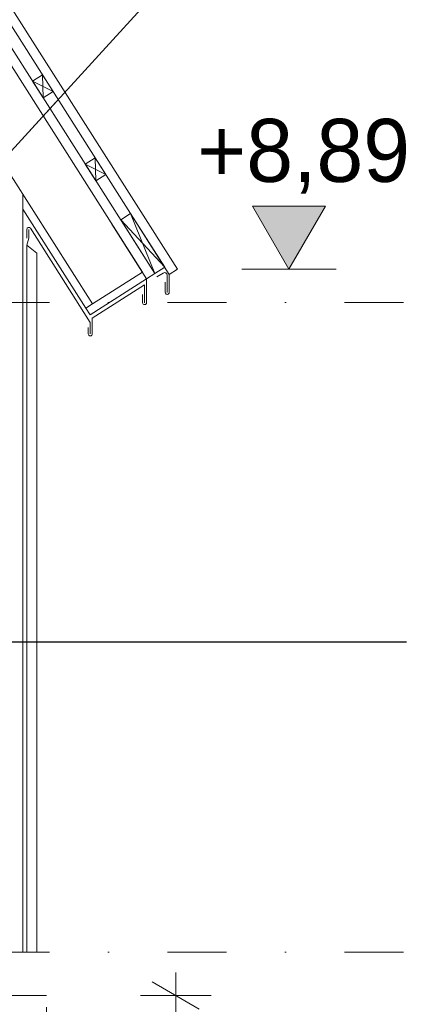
# Model space of a CAD drawing. Extents: x -613240 to -325500, y -25863 to 152403.
# Tile 128 of 254: x -339904 to -338885, y -5302 to -2801. Entities that reach past the tile are written whole.
import ezdxf

# ---------------------------------------------------------------- set-up
doc = ezdxf.new("R2010")
doc.units = 0
doc.header["$MEASUREMENT"] = 0
doc.linetypes.add('Dot & Dashed', pattern=[450, 150, -150, 0, -150])
doc.linetypes.add('Przerywana', pattern=[320, 160, -160])
for name, color, linetype, lineweight in [('ARCH dach_Nr_Pióra__5', 7, 'Continuous', 13), ('Arch dachowki_Nr_Pióra__21', 7, 'Continuous', 9), ('Arch konstrukcja dachu_Nr_Pióra__21_Nr_Pióra__21', 7, 'Continuous', 9), ('Arch rynny_Nr_Pióra__5', 7, 'Continuous', 13), ('Arch stropy_Nr_Pióra__21', 7, 'Continuous', 9), ('INWENT KONST. DREWNIANA_Nr_Pióra__21', 7, 'Continuous', 9), ('INWENT OPISY_Nr_Pióra__21', 7, 'Continuous', 9), ('INWENT WYMIARY_Nr_Pióra__21', 7, 'Continuous', 9)]:
    doc.layers.add(name, color=color, linetype=linetype, lineweight=lineweight)
doc.layers.add('INWENT WYMIARY', color=7, linetype='Continuous')
doc.styles.add('GENERATED_STYLE_1', font='txt')
doc.dimstyles.new('GENERATED_STYLE__3', dxfattribs={"dimtxt": 160.000002, "dimasz": 91.2, "dimexe": 0.18, "dimexo": 0, "dimgap": 0.09, "dimtad": 1, "dimdec": 0, "dimlfac": 0.1, "dimzin": 0, "dimdsep": 46, "dimtxsty": 'GENERATED_STYLE_1', "dimblk": 'ARROWHEAD_2', "dimblk1": 'ARROWHEAD_2', "dimblk2": 'ARROWHEAD_2', "dimcen": 0.09, "dimclrd": 7, "dimclre": 7, "dimclrt": 7, "dimazin": 0, "dimtfac": 1, "dimtdec": 4, "dimtmove": 0, "dimatfit": 3, "dimfxl": 0, "dimtolj": 1, "dimtzin": 0, "dimarcsym": 0})
doc.dimstyles.new('GENERATED_STYLE__8', dxfattribs={"dimtxt": 0.18, "dimasz": 182.4, "dimexe": 0.18, "dimexo": 0.0625, "dimgap": 0.09, "dimtad": 0, "dimtih": 1, "dimtoh": 1, "dimdec": 4, "dimzin": 0, "dimdsep": 46, "dimcen": 0.09, "dimadec": 0, "dimazin": 0, "dimtfac": 1, "dimtdec": 4, "dimtmove": 0, "dimatfit": 3, "dimldrblk": 'ARROWHEAD_5', "dimfxl": 0, "dimtolj": 1, "dimtzin": 0, "dimarcsym": 0})

# ---------------------------------------------------------------- blocks, each defined once
blk = doc.blocks.new('*D573')
at = {"layer": 'INWENT WYMIARY_Nr_Pióra__21', "linetype": 'Continuous'}
for p, q in [((-339507, -5279.7), (-339507, -5221)), ((-339447, -5314.3), (-339567, -5245)), ((-339417, -5279.7), (-339597, -5279.7)), ((-339507, -6019.6), (-339507, -5279.7)), ((-339567, -5985), (-339447, -6054.3)), ((-339417, -6019.6), (-339597, -6019.6)), ((-339507, -6078.3), (-339507, -6019.6))]:
    blk.add_line(p, q, dxfattribs=at)
at = {"layer": 'INWENT WYMIARY_Nr_Pióra__21', "insert": (-339539, -5752), "char_height": 160, "attachment_point": 7, "rotation": 90, "style": 'GENERATED_STYLE_1'}
blk.add_mtext('{74}', dxfattribs=at)
blk = doc.blocks.new('ARROWHEAD_2')
at = {"color": 0, "linetype": 'Continuous', "lineweight": 0}
for p, q in [((-0.378, -0.655), (0.378, 0.655)), ((0, 0), (-1, 0))]:
    blk.add_line(p, q, dxfattribs=at)
blk = doc.blocks.new('Wymiary_49', base_point=(-339219.1, -3434.7))
at = {"layer": 'INWENT WYMIARY_Nr_Pióra__21', "linetype": 'Continuous'}
blk.add_hatch(color=256, dxfattribs=at).paths.add_polyline_path([(-339219.1, -3434.7), (-339311.9, -3274.7), (-339126.3, -3274.7)], flags=0)
for p, q in [((-339219.1, -3434.7), (-339311.9, -3274.7)), ((-339311.9, -3274.7), (-339126.3, -3274.7)), ((-339126.3, -3274.7), (-339219.1, -3434.7)), ((-339219.1, -3434.7), (-339339.1, -3434.7)), ((-339219.1, -3434.7), (-339099.1, -3434.7))]:
    blk.add_line(p, q, dxfattribs=at)
at = {"layer": 'INWENT WYMIARY_Nr_Pióra__21', "insert": (-339452.5, -3242.7), "char_height": 160, "attachment_point": 7, "style": 'GENERATED_STYLE_1'}
blk.add_mtext('{+8,89}', dxfattribs=at)
blk = doc.blocks.new('ARROWHEAD_5')
at = {"color": 0, "linetype": 'Continuous', "lineweight": 0}
blk.add_line((0, 0), (-1, 0), dxfattribs=at)
blk.add_solid([(-1, 0.2679), (0, 0), (-1, -0.2679), (-1, 0.2679)], dxfattribs=at)

msp = doc.modelspace()

# ---------------------------------------------------------------- linework, layer by layer
at = {"layer": 'ARCH dach_Nr_Pióra__5', "linetype": 'Continuous'}
for p, q in [((-339560.3, -3446.1), (-340970.5, -1228.4)), ((-339845.8, -2941.1), (-339871.1, -2957.2)), ((-339845.8, -2941.1), (-339844.3, -2999.4)), ((-339845.8, -2941.1), (-339819, -2983.3)), ((-339871.1, -2957.2), (-339819, -2983.3)), ((-339871.1, -2957.2), (-339844.3, -2999.4)), ((-339819, -2983.3), (-339844.3, -2999.4)), ((-339711.7, -3152), (-339737, -3168.1)), ((-339737, -3168.1), (-339684.8, -3194.2)), ((-339737, -3168.1), (-339710.1, -3210.3)), ((-339711.7, -3152), (-339684.8, -3194.2)), ((-339711.7, -3152), (-339710.1, -3210.3)), ((-339684.8, -3194.2), (-339710.1, -3210.3)), ((-339621.6, -3293.6), (-339647, -3309.7)), ((-339621.6, -3293.6), (-339560.3, -3446.1)), ((-339621.6, -3293.6), (-339534.9, -3430)), ((-339647, -3309.7), (-339560.3, -3446.1)), ((-339647, -3309.7), (-339534.9, -3430)), ((-339581.2, -3459.4), (-339560.3, -3446.1)), ((-339534.9, -3430), (-339560.3, -3446.1))]:
    msp.add_line(p, q, dxfattribs=at)
at = {"layer": 'Arch dachowki_Nr_Pióra__21', "linetype": 'Continuous'}
for p, q in [((-339502.4, -3434.7), (-340940.7, -1172.7)), ((-339523.5, -3448.1), (-340961.8, -1186.1)), ((-339895.5, -3244.7), (-339895.5, -5169.6)), ((-339880.5, -3333.5), (-339880.5, -3355.6)), ((-339880.5, -3355.6), (-339885.5, -3373.5)), ((-339885.5, -3373.5), (-339860.5, -3393.8)), ((-339885.5, -3373.5), (-339885.5, -5169.6)), ((-339860.5, -3393.8), (-339860.5, -5169.6)), ((-339523.5, -3448.1), (-339502.4, -3434.7)), ((-339860.5, -5169.6), (-340099.5, -5169.6))]:
    msp.add_line(p, q, dxfattribs=at)
at = {"layer": 'Arch konstrukcja dachu_Nr_Pióra__21_Nr_Pióra__21', "linetype": 'Continuous'}
for p, q in [((-339895.5, -3281.9), (-339735.4, -3533.7)), ((-339581.2, -3459.4), (-339724.6, -3550.6)), ((-339718.5, -3523), (-339735.4, -3533.7)), ((-339735.4, -3533.7), (-339724.6, -3550.6))]:
    msp.add_line(p, q, dxfattribs=at)
at = {"layer": 'Arch rynny_Nr_Pióra__5', "linetype": 'Continuous'}
for p, q in [((-339669.5, -3320.6), (-339581.2, -3459.4)), ((-339885.5, -3355.6), (-339885.5, -3333.5)), ((-339876.3, -3330.8), (-339724.3, -3569.8)), ((-339554.9, -3454.5), (-339539.2, -3444.5)), ((-339528.5, -3450.4), (-339528.5, -3493.6)), ((-339523.5, -3448.1), (-339523.5, -3493.1)), ((-339586.2, -3474.4), (-339719.3, -3559)), ((-339586.2, -3474.4), (-339586.2, -3519.8)), ((-339581.2, -3459.4), (-339581.2, -3519.8)), ((-339533.5, -3493.1), (-339533.5, -3468.1)), ((-339591.2, -3519.8), (-339591.2, -3498.7)), ((-339724.3, -3569.8), (-339724.3, -3599)), ((-339719.3, -3559), (-339719.3, -3599)), ((-339729.3, -3599), (-339729.3, -3583.2))]:
    msp.add_line(p, q, dxfattribs=at)
for centre, radius, start, end in [((-339880.5, -3333.5), 5, 32.4537, 180), ((-339535.5, -3450.4), 7, 0, 122.4519), ((-339528.5, -3493.6), 5.03, 174.1748, 5.8252), ((-339586.2, -3519.8), 5, 180, 0), ((-339724.3, -3599), 5, 180, 0)]:
    msp.add_arc(centre, radius, start, end, dxfattribs=at)
at = {"layer": 'Arch stropy_Nr_Pióra__21', "linetype": 'Continuous'}
msp.add_line((-339835.5, -5279.7), (-340099.5, -5279.7), dxfattribs=at)
at = {"layer": 'INWENT KONST. DREWNIANA_Nr_Pióra__21', "linetype": 'Continuous'}
for p, q in [((-339591.9, -3442.5), (-340970.5, -1274.6)), ((-339718.5, -3523), (-339925.5, -3197.5)), ((-339718.5, -3523), (-339591.9, -3442.5))]:
    msp.add_line(p, q, dxfattribs=at)
at = {"layer": 'INWENT KONST. DREWNIANA_Nr_Pióra__21', "linetype": 'Dot & Dashed'}
for p, q in [((-331726.3, -3519.6), (-342105.5, -3519.6)), ((-331726.3, -5169.6), (-342105.5, -5169.6))]:
    msp.add_line(p, q, dxfattribs=at)
at = {"layer": 'INWENT OPISY_Nr_Pióra__21', "linetype": 'Przerywana'}
msp.add_line((-339835.5, -6749.6), (-339835.5, -5169.6), dxfattribs=at)

# ---------------------------------------------------------------- block references
at = {"layer": 'INWENT WYMIARY', "linetype": 'Continuous'}
msp.add_blockref('Wymiary_49', (-339219.1, -3434.7), dxfattribs=at)

# ---------------------------------------------------------------- dimensions: what is measured, and where the dimension line sits
dim = msp.add_linear_dim(base=(-339507, -6019.6), p1=(-339895.5, -6019.6), p2=(-339835.5, -5279.7), angle=90, dimstyle='GENERATED_STYLE__3', dxfattribs=at)
dim.commit()
dim.dimension.update_dxf_attribs({"geometry": '*D573', "text_midpoint": (-339619, -5630.6)})

# ---------------------------------------------------------------- leaders
at = {"layer": 'INWENT OPISY_Nr_Pióra__21', "linetype": 'Continuous', "annotation_type": 0, "has_hookline": 1}
for points, hookline_direction, text_width in [([(-339925.5, -3134.6), (-339150.9, -2287.7), (-338872.5, -2287.7)], 0, 1337.1), ([(-339981.7, -4381), (-338919.9, -4381)], 1, 754.3)]:
    msp.add_leader(points, dimstyle='GENERATED_STYLE__8', dxfattribs=dict(at, hookline_direction=hookline_direction, text_width=text_width))

doc.saveas('drawing.dxf')
